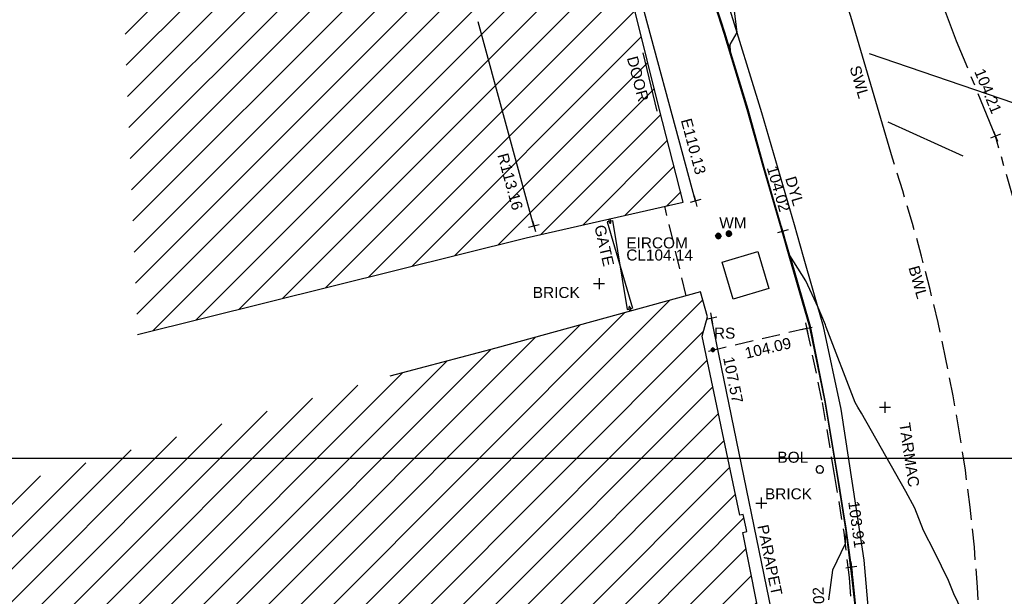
# Model space of a CAD drawing. Extents: x 635157 to 635442, y 694407 to 694910.
# Tile 56 of 104: x 635250 to 635276, y 694642 to 694658. Entities that reach past the tile are written whole.
import ezdxf

# ---------------------------------------------------------------- set-up
doc = ezdxf.new("R2010")
doc.units = 0
doc.header["$MEASUREMENT"] = 0
doc.linetypes.add('CENTER', pattern=[2, 1.25, -0.25, 0.25, -0.25])
doc.linetypes.add('DASHED', pattern=[0.75, 0.5, -0.25])
doc.layers.get('0').update_dxf_attribs({"color": 12, "linetype": 'CONTINUOUS'})
for name, color, linetype in [('BOLLARD', 132, 'CONTINUOUS'), ('BOLLARD_TXT', 132, 'CONTINUOUS'), ('BUILDING', 5, 'CONTINUOUS'), ('CHANGE_OF_SURFACE', 7, 'DASHED'), ('CHANGE_OF_SURFACE_LVL', 7, 'CONTINUOUS'), ('CONTOURS_INDEX', 4, 'CONTINUOUS'), ('DOOR', 7, 'CONTINUOUS'), ('DOOR_TXT', 7, 'CONTINUOUS'), ('EAVE', 3, 'CONTINUOUS'), ('EAVE_LVL', 3, 'CONTINUOUS'), ('EIRCOM_COVER', 3, 'CONTINUOUS'), ('EIRCOM_COVER_RMK', 3, 'CONTINUOUS'), ('GATE', 7, 'CONTINUOUS'), ('GATE_TXT', 7, 'CONTINUOUS'), ('HATCHING', 4, 'CONTINUOUS'), ('KERB_BOTTOM', 172, 'CONTINUOUS'), ('KERB_BOTTOM_LVL', 172, 'CONTINUOUS'), ('KERB_TOP', 2, 'CONTINUOUS'), ('LAYOUTS', 9, 'CONTINUOUS'), ('MARKINGS_DASHED_WHITE', 9, 'DASHED'), ('MARKINGS_DASHED_WHITE_TXT', 9, 'CONTINUOUS'), ('MARKINGS_DOUBLE_YELLOW', 9, 'CONTINUOUS'), ('MARKINGS_DOUBLE_YELLOW_TXT', 9, 'CONTINUOUS'), ('MARKINGS_WHITE_LINE', 9, 'CONTINUOUS'), ('MARKINGS_WHITE_LINE_TXT', 9, 'CONTINUOUS'), ('RIDGE', 6, 'CONTINUOUS'), ('RIDGE_LVL', 6, 'CONTINUOUS'), ('ROAD_CROWNLINE', 212, 'CENTER'), ('ROAD_CROWNLINE_LVL', 212, 'CONTINUOUS'), ('ROADSIGN', 132, 'CONTINUOUS'), ('ROADSIGN_TXT', 132, 'CONTINUOUS'), ('ROOF_PARAPET', 7, 'CONTINUOUS'), ('ROOF_PARAPET_LVL', 7, 'CONTINUOUS'), ('ROOF_PARAPET_TXT', 7, 'CONTINUOUS'), ('TEXT', 7, 'CONTINUOUS'), ('TEXT_TXT', 7, 'CONTINUOUS'), ('WATER_METER', 5, 'CONTINUOUS'), ('WATER_METER_TXT', 5, 'CONTINUOUS')]:
    doc.layers.add(name, color=color, linetype=linetype)
doc.styles.add('Arial', font='arial.ttf')

# ---------------------------------------------------------------- blocks, each defined once
blk = doc.blocks.new('MH_CIR2')
at = {"color": 0, "linetype": 'ByBlock', "flags": 128}
for points in [[(0.5, 0), (0.475, 0.154), (0.404, 0.293), (0.293, 0.404), (0.154, 0.475), (0, 0.5), (-0.154, 0.475), (-0.293, 0.404), (-0.404, 0.293), (-0.475, 0.154), (-0.5, 0), (-0.475, -0.154), (-0.404, -0.293), (-0.293, -0.404), (-0.154, -0.475), (0, -0.5), (0.154, -0.475), (0.293, -0.404), (0.404, -0.293), (0.475, -0.154)], [(-0.499, -0.033), (0.033, 0.499)], [(-0.496, 0.06), (-0.06, 0.496)], [(-0.488, -0.111), (0.111, 0.488)], [(-0.467, -0.18), (0.18, 0.467)], [(-0.467, 0.179), (-0.179, 0.467)], [(-0.438, -0.241), (0.241, 0.438)], [(-0.403, -0.296), (0.296, 0.403)], [(-0.362, -0.345), (0.345, 0.362)], [(-0.315, -0.388), (0.388, 0.315)], [(-0.263, -0.425), (0.425, 0.263)], [(-0.204, -0.456), (0.456, 0.204)], [(-0.138, -0.48), (0.48, 0.138)], [(-0.064, -0.496), (0.496, 0.064)], [(0.5, 0), (0.475, -0.154)], [(0.022, -0.5), (0.5, -0.022)], [(0.128, -0.483), (0.483, -0.128)], [(0.305, -0.396), (0.396, -0.305)]]:
    blk.add_lwpolyline(points, dxfattribs=at)
blk = doc.blocks.new('CIRCL')
at = {"color": 0, "linetype": 'ByBlock', "flags": 128}
for points in [[(0.5, 0), (0.475, 0.154), (0.404, 0.293), (0.293, 0.404), (0.154, 0.475), (0, 0.5), (-0.154, 0.475), (-0.293, 0.404), (-0.404, 0.293), (-0.475, 0.154), (-0.5, 0), (-0.475, -0.154), (-0.404, -0.293), (-0.293, -0.404), (-0.154, -0.475), (0, -0.5), (0.154, -0.475), (0.293, -0.404), (0.404, -0.293), (0.475, -0.154)], [(0.5, 0), (0.475, -0.154)]]:
    blk.add_lwpolyline(points, dxfattribs=at)
blk = doc.blocks.new('SPOT')
at = {"color": 0, "linetype": 'ByBlock', "flags": 128}
for points in [[(-0.5, 0), (0.5, 0)], [(0, 0.5), (0, -0.5)]]:
    blk.add_lwpolyline(points, dxfattribs=at)
blk = doc.blocks.new('GATE')
at = {"color": 0, "linetype": 'ByBlock', "flags": 128}
for points in [[(-0.450902, 0), (-0.451904, 0.007014), (-0.455912, 0.014028), (-0.460922, 0.019038), (-0.467936, 0.023046), (-0.475952, 0.024048), (-0.482966, 0.023046), (-0.48998, 0.019038), (-0.49499, 0.014028), (-0.498998, 0.007014), (-0.5, 0), (-0.498998, -0.007014), (-0.49499, -0.014028), (-0.48998, -0.019038), (-0.482966, -0.023046), (-0.475952, -0.024048), (-0.467936, -0.023046), (-0.460922, -0.019038), (-0.455912, -0.014028), (-0.451904, -0.007014)], [(-0.475952, 0.024048), (-0.475952, 0.078156), (0.475952, -0.078156), (0.475952, -0.024048)], [(-0.475952, -0.024048), (-0.475952, -0.078156), (0.475952, 0.078156), (0.475952, 0.024048)], [(-0.450902, 0), (-0.451904, -0.007014)], [(0.5, 0), (0.498998, 0.007014), (0.49499, 0.014028), (0.48998, 0.019038), (0.482966, 0.023046), (0.475952, 0.024048), (0.467936, 0.023046), (0.460922, 0.019038), (0.455912, 0.014028), (0.451904, 0.007014), (0.450902, 0), (0.451904, -0.007014), (0.455912, -0.014028), (0.460922, -0.019038), (0.467936, -0.023046), (0.475952, -0.024048), (0.482966, -0.023046), (0.48998, -0.019038), (0.49499, -0.014028), (0.498998, -0.007014)], [(0.5, 0), (0.498998, -0.007014)]]:
    blk.add_lwpolyline(points, dxfattribs=at)

msp = doc.modelspace()

# ---------------------------------------------------------------- hatches: boundary and pattern name
at = {"layer": 'HATCHING'}
h = msp.add_hatch(dxfattribs=at)
h.set_pattern_fill('ANSI31', color=256, scale=5)
h.paths.add_polyline_path([(635265.982, 694659.209), (635265.867, 694659.189), (635264.634, 694663.7), (635264.607, 694663.837), (635264.537, 694664.07), (635264.636, 694664.102), (635264.558, 694664.344), (635264.472, 694664.317), (635263.766, 694666.444), (635263.287, 694668.099), (635262.864, 694669.536), (635262.957, 694669.565), (635262.896, 694669.785), (635262.796, 694669.756), (635262.631, 694670.3), (635262.457, 694670.423), (635262.332, 694670.443), (635262.102, 694670.416), (635261.944, 694670.305), (635261.602, 694671.016), (635261.042, 694672.222), (635260.502, 694673.42), (635259.347, 694675.873), (635258.242, 694675.388), (635251.754, 694672.496), (635252.737, 694649.138), (635263.325, 694651.763), (635267.607, 694652.743), (635266.955, 694655.295)])
h.paths.add_polyline_path([(635264.606, 694664.803), (635265.08, 694663.155), (635265.521, 694663.282), (635265.048, 694664.93)], flags=25)
h.paths.add_polyline_path([(635251.748, 694672.939), (635253.316, 694673.631), (635253.131, 694674.051), (635251.562, 694673.359)], flags=9)
h.paths.add_polyline_path([(635262.779, 694670.619), (635263.282, 694668.979), (635263.721, 694669.114), (635263.219, 694670.753)], flags=25)
h.paths.add_polyline_path([(635254.906, 694668.924), (635256.644, 694668.924), (635256.644, 694669.383), (635254.906, 694669.383)], flags=24)
h.paths.add_polyline_path([(635259.096, 694664.811), (635259.62, 694663.154), (635260.059, 694663.293), (635259.534, 694664.949)], flags=24)
h.paths.add_polyline_path([(635260.483, 694660.579), (635260.973, 694658.912), (635261.414, 694659.041), (635260.924, 694660.708)], flags=24)
h.paths.add_polyline_path([(635262.439, 694654.076), (635262.896, 694652.4), (635263.34, 694652.521), (635262.883, 694654.197)], flags=24)
h.paths.add_polyline_path([(635264.744, 694658.861), (635265.476, 694658.861), (635265.476, 694659.311), (635264.744, 694659.311)], flags=24)
h.paths.add_polyline_path([(635264.064, 694663.618), (635264.4, 694662.246), (635264.852, 694662.357), (635264.517, 694663.729)], flags=24)
h.paths.add_polyline_path([(635265.968, 694656.724), (635266.327, 694655.357), (635266.777, 694655.476), (635266.419, 694656.842)], flags=24)
h.paths.add_polyline_path([(635262.845, 694667.722), (635263.228, 694666.363), (635263.676, 694666.489), (635263.293, 694667.849)], flags=24)
h.paths.add_polyline_path([(635258.892, 694675.541), (635259.53, 694674.281), (635259.945, 694674.491), (635259.307, 694675.751)], flags=24)
h.paths.add_polyline_path([(635259.055, 694670.442), (635261.028, 694670.442), (635261.028, 694670.907), (635259.055, 694670.907)], flags=24)
h.paths.add_polyline_path([(635259.055, 694670.772), (635259.629, 694670.772), (635259.629, 694671.237), (635259.055, 694671.237)], flags=24)
h = msp.add_hatch(dxfattribs=at)
h.set_pattern_fill('ANSI31', color=256, scale=5)
h.paths.add_polyline_path([(635260.896, 694581.354), (635271.301, 694591.065), (635302.17, 694594.765), (635349.044, 694556.282), (635353.774, 694561.666), (635353.181, 694562.179), (635353.055, 694562.037), (635351.178, 694563.755), (635351.308, 694563.906), (635351.141, 694564.051), (635351.119, 694564.026), (635350.843, 694564.274), (635350.862, 694564.294), (635350.686, 694564.453), (635350.533, 694564.296), (635349.664, 694565.097), (635349.71, 694565.154), (635347.832, 694566.742), (635347.894, 694566.828), (635347.718, 694566.973), (635347.707, 694566.961), (635346.72, 694567.821), (635346.732, 694567.838), (635346.558, 694567.99), (635346.546, 694567.975), (635345.859, 694568.571), (635345.865, 694568.583), (635345.698, 694568.727), (635345.688, 694568.715), (635344.083, 694570.124), (635344.099, 694570.146), (635343.918, 694570.294), (635343.798, 694570.159), (635343.063, 694570.784), (635343.185, 694570.943), (635342.999, 694571.098), (635342.982, 694571.081), (635342.693, 694571.338), (635342.705, 694571.348), (635342.521, 694571.507), (635342.418, 694571.399), (635341.445, 694572.255), (635341.534, 694572.365), (635341.47, 694572.411), (635341.455, 694572.387), (635340.578, 694573.191), (635339.399, 694574.235), (635338.84, 694574.706), (635338.028, 694573.821), (635337.712, 694574.119), (635337.6, 694574.019), (635335.874, 694575.784), (635335.936, 694575.841), (635335.085, 694576.725), (635334.129, 694577.654), (635333.916, 694577.86), (635333.928, 694577.875), (635333.617, 694578.184), (635333.563, 694578.139), (635332.016, 694579.701), (635330.59, 694581.108), (635329.975, 694581.705), (635329.198, 694582.551), (635328.055, 694583.661), (635326.6, 694585.113), (635325.119, 694586.549), (635322.835, 694588.781), (635321.641, 694589.943), (635321.587, 694589.924), (635320.899, 694590.603), (635320.931, 694590.661), (635320.077, 694591.49), (635318.84, 694592.759), (635317.992, 694591.945), (635315.632, 694594.419), (635315.7, 694594.487), (635315.499, 694594.72), (635315.418, 694594.651), (635314.164, 694595.953), (635313.759, 694596.331), (635313.805, 694596.375), (635313.029, 694597.193), (635313.087, 694597.254), (635312.906, 694597.451), (635312.794, 694597.369), (635312.012, 694598.213), (635311.038, 694599.21), (635309.335, 694600.978), (635307.47, 694602.911), (635304.955, 694605.524), (635303.752, 694606.799), (635302.484, 694605.988), (635300.455, 694604.654), (635298.629, 694603.434), (635298.438, 694603.818), (635298.325, 694603.814), (635298.327, 694603.847), (635298.083, 694603.826), (635298.087, 694603.776), (635296.479, 694603.652), (635293.791, 694603.475), (635293.781, 694603.537), (635293.565, 694603.519), (635293.563, 694603.456), (635293.45, 694603.451), (635293.447, 694603.485), (635293.107, 694603.455), (635292.457, 694603.402), (635292.456, 694603.306), (635290.989, 694603.213), (635289.262, 694603.112), (635287.612, 694602.948), (635287.604, 694603.252), (635287.416, 694603.223), (635287.256, 694603.269), (635281.306, 694602.227), (635281.338, 694602.064), (635280.227, 694601.865), (635280.217, 694601.904), (635279.242, 694601.735), (635279.244, 694601.683), (635278.789, 694601.62), (635278.769, 694601.715), (635278.257, 694601.629), (635278.298, 694601.375), (635277.296, 694601.174), (635277.281, 694601.244), (635274.164, 694600.654), (635274.126, 694600.831), (635273.595, 694600.745), (635273.612, 694600.622), (635272.842, 694600.47), (635272.813, 694600.568), (635272.69, 694600.549), (635272.676, 694600.612), (635272.506, 694600.585), (635272.553, 694600.411), (635271.624, 694600.26), (635271.597, 694600.409), (635271.438, 694600.384), (635271.46, 694600.264), (635269.72, 694599.945), (635269.695, 694600.056), (635269.536, 694600.046), (635269.541, 694600.005), (635269.265, 694599.968), (635269.261, 694599.967), (635269.144, 694599.95), (635269.122, 694599.987), (635268.658, 694599.882), (635267.659, 694599.738), (635266.935, 694599.607), (635266.712, 694599.546), (635265.842, 694599.272), (635265.403, 694599.095), (635264.859, 694598.857), (635264.136, 694598.433), (635263.654, 694598.103), (635262.693, 694597.37), (635261.849, 694596.651), (635259.968, 694594.782), (635259.541, 694594.369), (635258.504, 694593.222), (635256.117, 694590.796), (635253.887, 694588.515), (635252.136, 694586.755), (635250.468, 694585.014), (635250.565, 694584.943), (635249.029, 694581.573), (635248.94, 694581.578), (635248.779, 694581.392), (635247.257, 694578.117), (635247.377, 694578.059), (635246.22, 694575.47), (635245.413, 694573.695), (635245.572, 694573.625), (635244.602, 694570.924), (635243.592, 694568.147), (635242.992, 694566.524), (635240.926, 694560.703), (635239.925, 694557.907), (635245.673, 694555.119), (635244.622, 694553.171), (635249.369, 694550.738)])
h.paths.add_polyline_path([(635270.502, 694638.968), (635270.355, 694639.656), (635270.099, 694640.004), (635269.974, 694639.978), (635269.234, 694643.744), (635269.342, 694643.767), (635269.322, 694643.86), (635269.242, 694644.227), (635269.151, 694644.211), (635268.126, 694649.09), (635268.266, 694649.619), (635268.08, 694650.298), (635262.499, 694648.76), (635259.61, 694648.002), (635225.189, 694638.19), (635237.908, 694599.325), (635242.215, 694595.061), (635244.529, 694597.421), (635244.865, 694597.09), (635248.377, 694600.666), (635250.023, 694602.336), (635250.364, 694602.639), (635250.72, 694602.87), (635250.698, 694602.901), (635252.308, 694603.821), (635255.825, 694605.85), (635255.94, 694605.85), (635256.514, 694606.137), (635259.703, 694607.669), (635261.154, 694608.348), (635261.139, 694608.382), (635261.151, 694608.399), (635261.188, 694608.448), (635260.972, 694608.904), (635261.113, 694608.973), (635261.105, 694608.989), (635261.031, 694609.127), (635260.896, 694609.058), (635260.202, 694610.586), (635260.203, 694610.588), (635259.597, 694612.012), (635259.717, 694612.064), (635259.651, 694612.203), (635259.536, 694612.162), (635258.725, 694613.987), (635258.337, 694613.809), (635257.392, 694616.735), (635256.656, 694618.938), (635255.872, 694621.37), (635255.365, 694622.98), (635255.419, 694622.997), (635255.365, 694623.176), (635255.303, 694623.159), (635255.002, 694624.184), (635254.671, 694625.049), (635254.654, 694625.14), (635253.695, 694628.085), (635253.599, 694628.411), (635253.627, 694628.424), (635253.582, 694628.588), (635253.565, 694628.583), (635253.222, 694629.782), (635252.99, 694630.62), (635252.935, 694630.823), (635252.666, 694631.806), (635252.688, 694631.826), (635252.644, 694631.972), (635252.615, 694631.966), (635252.05, 694634.086), (635255.212, 694634.914), (635261.489, 694636.563), (635266.455, 694637.838)])
h.paths.add_polyline_path([(635338.032, 694573.749), (635339.246, 694572.538), (635339.571, 694572.863), (635338.357, 694574.074)], flags=24)
h.paths.add_polyline_path([(635338.362, 694574.085), (635339.705, 694573.019), (635339.99, 694573.379), (635338.647, 694574.445)], flags=24)
h.paths.add_polyline_path([(635296.307, 694603.056), (635297.717, 694603.14), (635297.689, 694603.605), (635296.279, 694603.521)], flags=24)
h.paths.add_polyline_path([(635346.194, 694563.401), (635347.496, 694562.25), (635347.8, 694562.594), (635346.499, 694563.745)], flags=24)
h.paths.add_polyline_path([(635337.06, 694571.164), (635338.372, 694570.023), (635338.673, 694570.37), (635337.362, 694571.51)], flags=24)
h.paths.add_polyline_path([(635322.848, 694583.779), (635324.088, 694582.561), (635324.41, 694582.889), (635323.171, 694584.107)], flags=24)
h.paths.add_polyline_path([(635313.707, 694592.249), (635314.942, 694591.031), (635315.259, 694591.352), (635314.024, 694592.571)], flags=24)
h.paths.add_polyline_path([(635310.682, 694595.119), (635311.842, 694593.825), (635312.185, 694594.132), (635311.025, 694595.425)], flags=24)
h.paths.add_polyline_path([(635301.949, 694604.142), (635303.164, 694602.9), (635303.493, 694603.222), (635302.277, 694604.463)], flags=24)
h.paths.add_polyline_path([(635288.728, 694599.403), (635290.452, 694599.62), (635290.394, 694600.076), (635288.67, 694599.858)], flags=24)
h.paths.add_polyline_path([(635275.157, 694596.947), (635276.867, 694597.257), (635276.785, 694597.709), (635275.075, 694597.399)], flags=24)
h.paths.add_polyline_path([(635263.764, 694594.411), (635265.448, 694594.838), (635265.335, 694595.284), (635263.651, 694594.857)], flags=24)
h.paths.add_polyline_path([(635253.188, 694583.417), (635254.398, 694584.664), (635254.068, 694584.984), (635252.858, 694583.737)], flags=24)
h.paths.add_polyline_path([(635314.826, 694591.686), (635317.056, 694591.686), (635317.056, 694592.151), (635314.826, 694592.151)], flags=24)
h.paths.add_polyline_path([(635312.651, 694593.851), (635314.881, 694593.851), (635314.881, 694594.316), (635312.651, 694594.316)], flags=24)
h.paths.add_polyline_path([(635313.667, 694592.579), (635315.918, 694592.579), (635315.918, 694593.039), (635313.667, 694593.039)], flags=24)
h.paths.add_polyline_path([(635337.042, 694573.36), (635337.774, 694573.36), (635337.774, 694573.81), (635337.042, 694573.81)], flags=24)
h.paths.add_polyline_path([(635318.31, 694591.806), (635319.042, 694591.806), (635319.042, 694592.256), (635318.31, 694592.256)], flags=24)
h.paths.add_polyline_path([(635309.965, 694598.888), (635310.697, 694598.888), (635310.697, 694599.338), (635309.965, 694599.338)], flags=24)
h.paths.add_polyline_path([(635310.527, 694598.751), (635311.516, 694597.742), (635311.848, 694598.068), (635310.859, 694599.077)], flags=24)
h.paths.add_polyline_path([(635312.237, 694597.067), (635313.167, 694596.003), (635313.517, 694596.31), (635312.588, 694597.373)], flags=24)
h.paths.add_polyline_path([(635322.492, 694587.943), (635323.493, 694586.946), (635323.822, 694587.276), (635322.821, 694588.273)], flags=24)
h.paths.add_polyline_path([(635324.77, 694585.838), (635325.757, 694584.828), (635326.09, 694585.154), (635325.103, 694586.164)], flags=24)
h.paths.add_polyline_path([(635328.178, 694581.946), (635329.177, 694580.947), (635329.506, 694581.276), (635328.507, 694582.275)], flags=24)
h.paths.add_polyline_path([(635335.579, 694575.244), (635336.558, 694574.226), (635336.893, 694574.549), (635335.915, 694575.567)], flags=24)
h.paths.add_polyline_path([(635340.841, 694572.034), (635341.933, 694571.139), (635342.228, 694571.499), (635341.136, 694572.394)], flags=24)
h.paths.add_polyline_path([(635342.411, 694570.715), (635343.434, 694569.74), (635343.755, 694570.077), (635342.733, 694571.052)], flags=24)
h.paths.add_polyline_path([(635349.001, 694564.982), (635350.059, 694564.047), (635350.367, 694564.396), (635349.309, 694565.331)], flags=24)
h.paths.add_polyline_path([(635351.233, 694562.997), (635352.267, 694562.034), (635352.584, 694562.375), (635351.55, 694563.338)], flags=24)
h.paths.add_polyline_path([(635319.575, 694590.969), (635320.591, 694589.988), (635320.914, 694590.323), (635319.898, 694591.304)], flags=24)
h.paths.add_polyline_path([(635276.935, 694600.547), (635278.327, 694600.787), (635278.247, 694601.246), (635276.855, 694601.006)], flags=24)
h.paths.add_polyline_path([(635271.242, 694599.626), (635272.638, 694599.84), (635272.567, 694600.3), (635271.171, 694600.086)], flags=24)
h.paths.add_polyline_path([(635293.625, 694602.811), (635295.035, 694602.888), (635295.01, 694603.353), (635293.599, 694603.276)], flags=24)
h.paths.add_polyline_path([(635298.296, 694602.545), (635300.059, 694602.545), (635300.059, 694603.011), (635298.296, 694603.011)], flags=24)
h.paths.add_polyline_path([(635298.298, 694602.883), (635299.03, 694602.883), (635299.03, 694603.333), (635298.298, 694603.333)], flags=24)
h.paths.add_polyline_path([(635301.729, 694604.552), (635302.841, 694605.423), (635302.554, 694605.789), (635301.442, 694604.918)], flags=24)
h.paths.add_polyline_path([(635287.138, 694602.382), (635287.87, 694602.382), (635287.87, 694602.832), (635287.138, 694602.832)], flags=24)
h.paths.add_polyline_path([(635289.373, 694602.436), (635291.322, 694602.436), (635291.322, 694602.901), (635289.373, 694602.901)], flags=24)
h.paths.add_polyline_path([(635266.739, 694599.026), (635267.973, 694599.224), (635267.899, 694599.683), (635266.665, 694599.485)], flags=24)
h.paths.add_polyline_path([(635267.196, 694597.975), (635268.577, 694598.272), (635268.479, 694598.727), (635267.098, 694598.43)], flags=24)
h.paths.add_polyline_path([(635261.894, 694596.529), (635264.123, 694596.529), (635264.123, 694596.995), (635261.894, 694596.995)], flags=24)
h.paths.add_polyline_path([(635260.136, 694594.825), (635262.365, 694594.825), (635262.365, 694595.291), (635260.136, 694595.291)], flags=24)
h.paths.add_polyline_path([(635260.961, 694595.684), (635263.212, 694595.684), (635263.212, 694596.144), (635260.961, 694596.144)], flags=24)
h.paths.add_polyline_path([(635245.605, 694573.179), (635246.337, 694573.179), (635246.337, 694573.629), (635245.605, 694573.629)], flags=24)
h.paths.add_polyline_path([(635244.39, 694569.945), (635245.122, 694569.945), (635245.122, 694570.395), (635244.39, 694570.395)], flags=24)
h.paths.add_polyline_path([(635249.677, 694581.168), (635250.217, 694582.473), (635249.787, 694582.651), (635249.247, 694581.346)], flags=24)
h.paths.add_polyline_path([(635251.026, 694584.944), (635251.758, 694584.944), (635251.758, 694585.394), (635251.026, 694585.394)], flags=24)
h.paths.add_polyline_path([(635252.644, 694586.001), (635253.645, 694586.997), (635253.317, 694587.327), (635252.315, 694586.331)], flags=24)
h.paths.add_polyline_path([(635259.035, 694592.847), (635260, 694593.878), (635259.66, 694594.197), (635258.695, 694593.165)], flags=24)
h.paths.add_polyline_path([(635245.28, 694570.874), (635245.706, 694572.221), (635245.262, 694572.361), (635244.836, 694571.014)], flags=24)
h.paths.add_polyline_path([(635242.623, 694563.839), (635243.086, 694565.174), (635242.646, 694565.327), (635242.183, 694563.992)], flags=24)
h.paths.add_polyline_path([(635266.435, 694637.96), (635267.836, 694638.269), (635267.737, 694638.718), (635266.336, 694638.408)], flags=24)
h.paths.add_polyline_path([(635258.708, 694636.072), (635260.764, 694636.526), (635260.667, 694636.965), (635258.61, 694636.511)], flags=24)
h.paths.add_polyline_path([(635252.819, 694634.329), (635254.22, 694634.638), (635254.121, 694635.087), (635252.72, 694634.778)], flags=24)
h.paths.add_polyline_path([(635269.538, 694643.977), (635269.962, 694641.914), (635270.403, 694642.005), (635269.978, 694644.068)], flags=25)
h.paths.add_polyline_path([(635270.291, 694640.94), (635270.58, 694639.534), (635271.031, 694639.627), (635270.742, 694641.033)], flags=9)
h.paths.add_polyline_path([(635257.245, 694610.068), (635257.909, 694608.462), (635258.334, 694608.638), (635257.67, 694610.244)], flags=24)
h.paths.add_polyline_path([(635252.33, 694633.92), (635252.812, 694632.274), (635253.253, 694632.404), (635252.771, 694634.049)], flags=25)
h.paths.add_polyline_path([(635260.376, 694610.927), (635261.081, 694609.364), (635261.5, 694609.553), (635260.795, 694611.116)], flags=25)
h.paths.add_polyline_path([(635245.409, 694596.693), (635246.61, 694597.918), (635246.282, 694598.24), (635245.081, 694597.015)], flags=25)
h.paths.add_polyline_path([(635254.342, 694604.103), (635255.841, 694604.935), (635255.618, 694605.337), (635254.119, 694604.504)], flags=25)
h.paths.add_polyline_path([(635243.062, 694594.212), (635244.256, 694595.443), (635243.926, 694595.763), (635242.732, 694594.533)], flags=25)
h.paths.add_polyline_path([(635240.944, 694596.988), (635242.153, 694598.236), (635241.823, 694598.556), (635240.614, 694597.308)], flags=24)
h.paths.add_polyline_path([(635248.926, 694605.338), (635250.44, 694606.192), (635250.214, 694606.592), (635248.7, 694605.738)], flags=24)
h.paths.add_polyline_path([(635254.026, 694614.719), (635254.535, 694613.058), (635254.975, 694613.193), (635254.465, 694614.854)], flags=24)
h.paths.add_polyline_path([(635250.542, 694625.567), (635251.051, 694623.906), (635251.49, 694624.04), (635250.981, 694625.702)], flags=24)
h.paths.add_polyline_path([(635250.049, 694629.572), (635250.534, 694627.903), (635250.976, 694628.032), (635250.49, 694629.7)], flags=24)
h.paths.add_polyline_path([(635247.541, 694637.653), (635248.026, 694635.984), (635248.467, 694636.113), (635247.982, 694637.781)], flags=24)
h.paths.add_polyline_path([(635260.999, 694607.247), (635261.863, 694608.392), (635261.496, 694608.669), (635260.632, 694607.524)], flags=25)
h.paths.add_polyline_path([(635251.37, 694633.841), (635251.768, 694632.486), (635252.215, 694632.617), (635251.817, 694633.973)], flags=24)
h.paths.add_polyline_path([(635252.184, 694630.91), (635252.612, 694629.564), (635253.055, 694629.705), (635252.628, 694631.051)], flags=24)
h.paths.add_polyline_path([(635253.951, 694625.37), (635254.39, 694624.028), (635254.832, 694624.172), (635254.394, 694625.515)], flags=24)
h.paths.add_polyline_path([(635256.233, 694618.497), (635256.652, 694617.148), (635257.097, 694617.286), (635256.678, 694618.635)], flags=24)
h.paths.add_polyline_path([(635255.481, 694620.937), (635255.908, 694619.591), (635256.352, 694619.732), (635255.925, 694621.078)], flags=24)
h.paths.add_polyline_path([(635257.286, 694615.379), (635257.707, 694614.03), (635258.151, 694614.169), (635257.731, 694615.518)], flags=24)
h.paths.add_polyline_path([(635258.306, 694613.401), (635258.868, 694612.105), (635259.296, 694612.291), (635258.733, 694613.586)], flags=24)
h.paths.add_polyline_path([(635259.07, 694611.75), (635259.622, 694610.449), (635260.051, 694610.631), (635259.498, 694611.932)], flags=24)
h.paths.add_polyline_path([(635255.141, 694605.853), (635255.873, 694605.853), (635255.873, 694606.303), (635255.141, 694606.303)], flags=24)
h.paths.add_polyline_path([(635251.711, 694603.1), (635252.606, 694603.1), (635252.606, 694603.55), (635251.711, 694603.55)], flags=25)
h.paths.add_polyline_path([(635248.579, 694600.986), (635249.519, 694602.04), (635249.172, 694602.35), (635248.231, 694601.296)], flags=24)
h.paths.add_polyline_path([(635250.507, 694603.219), (635251.747, 694603.895), (635251.524, 694604.304), (635250.284, 694603.628)], flags=24)
h.paths.add_polyline_path([(635248.752, 694599.469), (635250.268, 694601.005), (635249.936, 694601.332), (635248.421, 694599.796)], flags=25)
h.paths.add_polyline_path([(635248.891, 694600.248), (635249.899, 694601.27), (635249.572, 694601.592), (635248.564, 694600.571)], flags=25)

# ---------------------------------------------------------------- linework, layer by layer
at = {"layer": 'BUILDING'}
for points in [[(635252.737, 694649.138, 104.251), (635263.325, 694651.763, 104.176), (635267.607, 694652.743, 104.146), (635266.955, 694655.295, 104.113), (635265.982, 694659.209, 104.055)], [(635269.974, 694639.978, 104.04), (635269.234, 694643.744, 104.101), (635269.342, 694643.767, 104.103), (635269.322, 694643.86, 104.105), (635269.242, 694644.227, 104.109), (635269.151, 694644.211, 104.109), (635268.126, 694649.09, 104.161), (635268.266, 694649.619, 104.155), (635268.08, 694650.298, 104.158), (635262.499, 694648.76, 104.31), (635259.61, 694648.002, 104.363)]]:
    msp.add_polyline3d(points, dxfattribs=at)
at = {"layer": 'CHANGE_OF_SURFACE'}
for points in [[(635267.688, 694650.19, 104.169), (635267.101, 694652.627, 104.15)], [(635270.97, 694649.301, 104.086), (635271.391, 694647.282, 104.074), (635271.722, 694645.323, 104.027), (635271.979, 694643.752, 104.007), (635272.131, 694642.505, 103.98), (635272.225, 694641.112, 103.953), (635272.257, 694640.344, 103.941), (635272.198, 694639.092, 103.932), (635272.153, 694637.87, 103.931), (635271.997, 694636.644, 103.899), (635271.933, 694636.204, 103.824), (635271.304, 694633.546, 103.762), (635270.921, 694632.09, 103.721), (635270.693, 694631.206, 103.783), (635269.699, 694627.593, 103.709), (635268.763, 694624.55, 103.634), (635267.817, 694621.622, 103.476), (635266.819, 694618.735, 103.462), (635265.444, 694614.86, 103.324), (635264.67, 694612.716, 103.282), (635263.781, 694610.241, 103.227), (635263.69, 694610.223, 103.229)], [(635270.97, 694649.301, 104.086), (635268.218, 694648.652, 104.156)]]:
    msp.add_polyline3d(points, dxfattribs=at)
at = {"layer": 'CONTOURS_INDEX'}
for points in [[(635267.85, 694660.081, 104), (635268.74, 694657.344, 104), (635268.898, 694656.829, 104), (635268.883, 694657.038, 104), (635269.073, 694657.365, 104), (635268.675, 694660.607, 104)], [(635275.41, 694641.176, 104), (635274.981, 694642.066, 104), (635274.833, 694642.435, 104), (635274.454, 694643.21, 104), (635274.154, 694643.791, 104), (635273.917, 694644.4, 104), (635273.671, 694644.854, 104), (635272.463, 694646.991, 104), (635272.367, 694647.155, 104), (635272.29, 694647.282, 104), (635271.502, 694649.335, 104), (635271.489, 694649.357, 104), (635271.481, 694649.393, 104), (635271.282, 694649.867, 104), (635270.948, 694650.593, 104), (635270.513, 694651.282, 104), (635271.064, 694649.359, 104), (635271.358, 694647.888, 104), (635271.479, 694647.293, 104), (635271.854, 694645, 104), (635272.046, 694643.776, 104), (635272.019, 694643.536, 104), (635272.018, 694643.427, 104), (635271.677, 694642.711, 104), (635271.565, 694641.909, 104)]]:
    msp.add_polyline3d(points, dxfattribs=at)
at = {"layer": 'DOOR'}
msp.add_polyline3d([(635266.893, 694655.215, 104.11), (635266.516, 694656.803, 104.104)], dxfattribs=at)
at = {"layer": 'EAVE'}
msp.add_polyline3d([(635267.939, 694652.77, 110.126), (635266.19, 694659.263, 110.065)], dxfattribs=at)
at = {"layer": 'EIRCOM_COVER'}
msp.add_polyline3d([(635268.963, 694650.097, 104.14), (635268.666, 694651.106, 104.128), (635269.643, 694651.394, 104.095), (635269.94, 694650.385, 104.107)], close=True, dxfattribs=at)
at = {"layer": 'KERB_BOTTOM'}
msp.add_polyline3d([(635272.349, 694641.372, 103.895), (635272.227, 694642.521, 103.908), (635272.19, 694642.792, 103.912), (635272.046, 694643.86, 103.928), (635271.803, 694645.34, 103.949), (635271.482, 694647.291, 103.974), (635271.065, 694649.365, 103.985), (635270.512, 694651.286, 104), (635270.319, 694651.943, 104.015), (635269.812, 694653.685, 104.01), (635269.378, 694655.261, 104.009), (635268.741, 694657.344, 103.997), (635267.851, 694660.131, 103.965), (635267.405, 694661.508, 103.952), (635267.232, 694662.043, 103.947), (635266.371, 694664.574, 103.905), (635265.308, 694667.344, 103.87), (635264.127, 694670.17, 103.819), (635263.807, 694670.831, 103.806), (635263.553, 694671.354, 103.795), (635262.766, 694672.915, 103.772), (635261.761, 694674.802, 103.765), (635260.391, 694677.401, 103.757)], dxfattribs=at)
at = {"layer": 'KERB_TOP'}
msp.add_polyline3d([(635272.338, 694641.337, 103.895), (635272.202, 694642.554, 103.968), (635272.046, 694643.777, 104), (635271.798, 694645.333, 104.021), (635271.472, 694647.296, 104.057), (635271.058, 694649.335, 104.063), (635270.497, 694651.272, 104.078), (635270.307, 694651.94, 104.077), (635269.793, 694653.68, 104.08), (635269.351, 694655.266, 104.069), (635268.722, 694657.338, 104.067), (635267.85, 694660.055, 104.018), (635267.213, 694662.037, 104.017), (635266.369, 694664.564, 103.937), (635265.297, 694667.351, 103.923), (635264.109, 694670.162, 103.889), (635263.519, 694671.389, 103.855), (635262.748, 694672.906, 103.842), (635261.592, 694675.086, 103.821), (635260.308, 694677.516, 103.818)], dxfattribs=at)
at = {"layer": 'LAYOUTS', "linetype": 'ByBlock'}
msp.add_lwpolyline([(635178.704, 694645.768), (635338.904, 694645.768), (635338.904, 694740.368), (635178.704, 694740.368)], close=True, dxfattribs=at)
at = {"layer": 'MARKINGS_DASHED_WHITE'}
msp.add_polyline3d([(635275.705, 694638.961, 103.974), (635275.706, 694640.057, 103.992), (635275.678, 694641.152, 104.01), (635275.623, 694642.247, 104.028), (635275.541, 694643.339, 104.045), (635275.43, 694644.429, 104.063), (635275.295, 694645.442, 104.08), (635275.14, 694646.452, 104.097), (635274.963, 694647.459, 104.114), (635274.767, 694648.462, 104.131), (635274.55, 694649.46, 104.148), (635274.335, 694650.364, 104.148), (635274.103, 694651.265, 104.147), (635273.855, 694652.16, 104.147), (635273.589, 694653.051, 104.146), (635273.308, 694653.937, 104.146)], dxfattribs=at)
at = {"layer": 'MARKINGS_DOUBLE_YELLOW'}
msp.add_polyline3d([(635272.673, 694641.417, 103.901), (635272.536, 694642.982, 103.92), (635272.333, 694644.369, 103.934), (635271.913, 694647.102, 103.98), (635271.428, 694649.355, 103.997), (635270.886, 694651.252, 104.008), (635270.643, 694652.118, 104.015), (635269.749, 694655.175, 104.018), (635267.876, 694661.248, 103.968), (635265.989, 694666.655, 103.893), (635265.031, 694669.028, 103.855), (635263.641, 694671.915, 103.801)], dxfattribs=at)
at = {"layer": 'MARKINGS_WHITE_LINE'}
for points in [[(635273.308, 694653.937, 104.146), (635272.178, 694657.797, 104.14), (635270.364, 694663.339, 104.077), (635268.999, 694667.31, 104.03), (635267.287, 694671.442, 103.971), (635265.627, 694675.283, 103.93), (635263.719, 694679.297, 103.918), (635262.024, 694683.018, 103.909), (635260.783, 694685.395, 103.872)], [(635272.678, 694656.788, 104.158), (635276.977, 694655.317, 104.2)], [(635273.187, 694654.927, 104.155), (635275.229, 694654.003, 104.221)]]:
    msp.add_polyline3d(points, dxfattribs=at)
at = {"layer": 'RIDGE'}
msp.add_polyline3d([(635263.538, 694652.084, 113.155), (635262.021, 694657.651, 113.111)], dxfattribs=at)
at = {"layer": 'ROAD_CROWNLINE'}
msp.add_polyline3d([(635277.708, 694640.634, 104.053), (635277.757, 694642.366, 104.094), (635277.828, 694644.894, 104.154), (635277.33, 694648.84, 104.206), (635276.759, 694652.287, 104.211), (635276.118, 694654.537, 104.214), (635275.058, 694657.126, 104.208), (635273.509, 694661.281, 104.179), (635272.86, 694662.552, 104.163), (635270.656, 694666.871, 104.108), (635268.228, 694671.413, 104.01), (635267.526, 694672.727, 103.982), (635264.492, 694678.474, 103.929), (635263.501, 694680.225, 103.92), (635262.453, 694682.075, 103.911), (635260.815, 694685.072, 103.867), (635258.681, 694688.986, 103.814), (635257.457, 694691.232, 103.783), (635255.686, 694694.709, 103.762), (635254.754, 694696.556, 103.727), (635254.043, 694697.845, 103.682), (635253.774, 694698.332, 103.666), (635250.553, 694704.954, 103.673)], dxfattribs=at)
at = {"layer": 'ROOF_PARAPET'}
msp.add_polyline3d([(635270.494, 694639.272, 107.592), (635268.376, 694649.573, 107.567)], dxfattribs=at)

# ---------------------------------------------------------------- block references
at = {"layer": 'BOLLARD', "xscale": 0.2, "yscale": 0.2, "zscale": 0.2, "rotation": 278.049809}
msp.add_blockref('CIRCL', (635271.33, 694645.453, 104.045), dxfattribs=at)
at = {"layer": 'CHANGE_OF_SURFACE_LVL', "xscale": 0.3, "yscale": 0.3, "zscale": 0.3, "rotation": 13.242326}
msp.add_blockref('SPOT', (635270.97, 694649.301, 104.086), dxfattribs=at)
at = {"layer": 'EAVE_LVL', "xscale": 0.3, "yscale": 0.3, "zscale": 0.3, "rotation": 285.075775}
msp.add_blockref('SPOT', (635267.939, 694652.77, 110.126), dxfattribs=at)
at = {"layer": 'GATE', "xscale": 2.576118, "rotation": 282.815582}
msp.add_blockref('GATE', (635265.879, 694651.026, 104.16), dxfattribs=at)
at = {"layer": 'KERB_BOTTOM_LVL', "xscale": 0.3, "yscale": 0.3, "zscale": 0.3}
for p, rotation in [((635270.319, 694651.943, 104.015), 286.227356), ((635272.19, 694642.792, 103.912), 277.698334)]:
    msp.add_blockref('SPOT', p, dxfattribs=dict(at, rotation=rotation))
at = {"layer": 'RIDGE_LVL', "xscale": 0.3, "yscale": 0.3, "zscale": 0.3, "rotation": 285.24292}
msp.add_blockref('SPOT', (635263.538, 694652.084, 113.155), dxfattribs=at)
at = {"layer": 'ROAD_CROWNLINE_LVL', "xscale": 0.3, "yscale": 0.3, "zscale": 0.3, "rotation": 292.265381}
msp.add_blockref('SPOT', (635276.118, 694654.537, 104.214), dxfattribs=at)
at = {"layer": 'ROADSIGN', "xscale": 0.1, "yscale": 0.1, "zscale": 0.1}
msp.add_blockref('MH_CIR2', (635268.414, 694648.716, 104.145), dxfattribs=at)
at = {"layer": 'ROOF_PARAPET_LVL', "xscale": 0.3, "yscale": 0.3, "zscale": 0.3, "rotation": 281.618713}
msp.add_blockref('SPOT', (635268.376, 694649.573, 107.567), dxfattribs=at)
at = {"layer": 'TEXT', "xscale": 0.3, "yscale": 0.3, "zscale": 0.3}
for p in [(635265.313, 694650.521, 104.238), (635273.105, 694647.153, 104.03), (635269.734, 694644.543, 104.094)]:
    msp.add_blockref('SPOT', p, dxfattribs=at)
at = {"layer": 'WATER_METER', "xscale": 0.15, "yscale": 0.15, "zscale": 0.15}
for p in [(635268.849, 694651.881, 104.126), (635268.563, 694651.817, 104.135)]:
    msp.add_blockref('MH_CIR2', p, dxfattribs=at)

# ---------------------------------------------------------------- texts
at = {"layer": 'BOLLARD_TXT', "style": 'Arial'}
msp.add_text('BOL', height=0.3, dxfattribs=at).set_placement((635270.174, 694645.64))
at = {"layer": 'CHANGE_OF_SURFACE_LVL', "style": 'Arial'}
msp.add_text('104.09', height=0.3, rotation=13.2423, dxfattribs=at).set_placement((635269.326, 694648.473))
at = {"layer": 'DOOR_TXT', "style": 'Arial'}
msp.add_text('DOOR', height=0.3, rotation=284.7014, dxfattribs=at).set_placement((635266.068, 694656.67))
at = {"layer": 'EAVE_LVL', "style": 'Arial'}
msp.add_text('E110.13', height=0.3, rotation=285.0758, dxfattribs=at).set_placement((635267.538, 694654.972))
at = {"layer": 'EIRCOM_COVER_RMK', "style": 'Arial'}
for s, p in [('EIRCOM', (635266.055, 694651.479)), ('CL104.14', (635266.055, 694651.149))]:
    msp.add_text(s, height=0.3, dxfattribs=at).set_placement(p)
msp.add_text('CL104.02', height=0.3, rotation=93.1237, dxfattribs=at).set_placement((635271.527, 694640.449))
at = {"layer": 'GATE_TXT', "style": 'Arial'}
msp.add_text('GATE', height=0.3, rotation=282.8156, dxfattribs=at).set_placement((635265.182, 694652.08))
at = {"layer": 'KERB_BOTTOM_LVL', "style": 'Arial'}
for s, rotation, p in [('104.02', 286.2274, (635269.879, 694653.676)), ('103.91', 277.6983, (635272.102, 694644.577))]:
    msp.add_text(s, height=0.3, rotation=rotation, dxfattribs=at).set_placement(p)
at = {"layer": 'MARKINGS_DASHED_WHITE_TXT', "style": 'Arial'}
msp.add_text('BWL', height=0.3, rotation=285.505, dxfattribs=at).set_placement((635273.742, 694650.957))
at = {"layer": 'MARKINGS_DOUBLE_YELLOW_TXT', "style": 'Arial'}
msp.add_text('DYL', height=0.3, rotation=286.3012, dxfattribs=at).set_placement((635270.383, 694653.39))
at = {"layer": 'MARKINGS_WHITE_LINE_TXT', "style": 'Arial'}
msp.add_text('SWL', height=0.3, rotation=286.3172, dxfattribs=at).set_placement((635272.137, 694656.408))
at = {"layer": 'RIDGE_LVL', "style": 'Arial'}
msp.add_text('R113.16', height=0.3, rotation=285.2429, dxfattribs=at).set_placement((635262.539, 694654.024))
at = {"layer": 'ROAD_CROWNLINE_LVL', "style": 'Arial'}
msp.add_text('104.21', height=0.3, rotation=292.2654, dxfattribs=at).set_placement((635275.533, 694656.302))
at = {"layer": 'ROADSIGN_TXT', "style": 'Arial'}
msp.add_text('RS', height=0.3, dxfattribs=at).set_placement((635268.444, 694649.021))
at = {"layer": 'ROOF_PARAPET_LVL', "style": 'Arial'}
msp.add_text('107.57', height=0.3, rotation=281.6187, dxfattribs=at).set_placement((635268.692, 694648.495))
at = {"layer": 'ROOF_PARAPET_TXT', "style": 'Arial'}
msp.add_text('PARAPET', height=0.3, rotation=281.6187, dxfattribs=at).set_placement((635269.626, 694643.919))
at = {"layer": 'TEXT_TXT', "style": 'Arial'}
for p in [(635263.506, 694650.128), (635269.834, 694644.643)]:
    msp.add_text('BRICK', height=0.3, dxfattribs=at).set_placement(p)
msp.add_text('TARMAC', height=0.3, rotation=278.4403, dxfattribs=at).set_placement((635273.491, 694646.709))
at = {"layer": 'WATER_METER_TXT', "style": 'Arial'}
msp.add_text('WM', height=0.3, dxfattribs=at).set_placement((635268.589, 694652.026))

doc.saveas('drawing.dxf')
